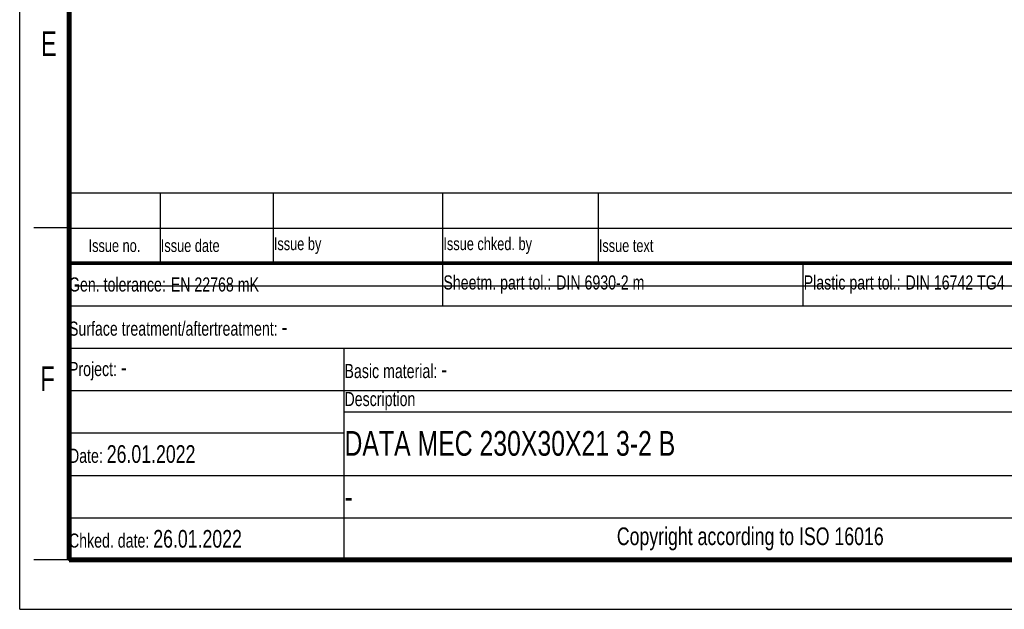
# Model space of a CAD drawing. Header units: millimetres. Extents: x 0 to 210, y 0 to 297.
# Tile 1 of 12: x 0 to 139, y 0 to 83. Entities that reach past the tile are written whole.
import ezdxf

# ---------------------------------------------------------------- set-up
doc = ezdxf.new("R2010")
doc.units = ezdxf.units.MM
doc.header["$LTSCALE"] = 19.36
doc.layers.get('0').update_dxf_attribs({"linetype": 'CONTINUOUS'})
doc.styles.add('TEXTSTYLE_2', font='txt', dxfattribs={"width": 0.75})
doc.styles.add('TEXTSTYLE_5', font='arial.ttf')

# ---------------------------------------------------------------- blocks, each defined once
blk = doc.blocks.new('*T9')
at = {"color": 0, "linetype": 'ByBlock', "lineweight": -2, "transparency": 16777216}
for p, q in [((0, 42), (196, 42)), ((0, 0), (0, 42)), ((53, 36), (53, 42)), ((104, 36), (104, 42)), ((154, 0), (154, 42)), ((196, 0), (196, 42)), ((0, 36), (196, 36)), ((175, 24), (175, 36)), ((175, 33), (196, 33)), ((0, 30), (175, 30)), ((39, 0), (39, 30)), ((0, 24), (196, 24)), ((185, 12), (185, 24)), ((39, 21), (196, 21)), ((0, 18), (39, 18)), ((0, 12), (196, 12)), ((0, 6), (154, 6)), ((0, 0), (196, 0))]:
    blk.add_line(p, q, dxfattribs=at)
at = {"color": 5, "linetype": 'Continuous', "transparency": 16777216}
for s, insert, char_height, width, attachment_point, style in [('Gen. tolerance:\\H2.5; \\H2.0;EN 22768 mK', (0.06, 39), 2, 52.88, 4, 'TEXTSTYLE_2'), ('Sheetm. part tol.:\\H2.5; \\H2.0;DIN 6930-2 m', (53.06, 39), 2, 50.88, 4, 'TEXTSTYLE_2'), ('Plastic part tol.:\\H2.5; \\H2.0;DIN 16742 TG4', (104.06, 39), 2, 49.88, 4, 'TEXTSTYLE_2'), ('Info.: \\H1.8;{\\W0.7;Powder Coating 60-170µm}', (154.06, 39), 2, 41.88, 4, 'TEXTSTYLE_2'), ('Projection', (185.5, 34.5), 2, 20.88, 5, 'TEXTSTYLE_2'), ('Surface treatment/aftertreatment: \\H2.5;-', (0.06, 33), 2, 153.88, 4, 'TEXTSTYLE_2'), ('Scale:  \\H3.0;1:1', (154.06, 33), 2, 20.88, 4, 'TEXTSTYLE_2'), ('Basic material: \\H2.5;-', (39.06, 27), 2, 114.88, 4, 'TEXTSTYLE_2'), ('Size: \\H3.0; A4', (154.06, 27), 2, 20.88, 4, 'TEXTSTYLE_2'), ('Project: \\H2.5;-', (0.06, 27), 2, 38.88, 4, 'TEXTSTYLE_2'), ('Description', (39.06, 22.5), 2, 114.88, 4, 'TEXTSTYLE_2'), ('Document', (154.06, 22.5), 2, 30.88, 4, 'TEXTSTYLE_2'), ('I', (190.5, 22.5), 2, 10.88, 5, 'TEXTSTYLE_2'), ('Date: \\H2.5;26.01.2022', (0.06, 15), 2, 38.88, 4, 'TEXTSTYLE_2'), ('TRIDONIC', (175, 6), 3.5, 41.88, 5, 'TEXTSTYLE_5'), ('Chked. date: \\H2.5;26.01.2022', (0.06, 3), 2, 38.88, 4, 'TEXTSTYLE_2'), ('Copyright according to ISO 16016', (96.5, 3), 2.5, 114.88, 5, 'TEXTSTYLE_2')]:
    blk.add_mtext(s, dxfattribs=dict(at, insert=insert, char_height=char_height, width=width, attachment_point=attachment_point, style=style))
at = {"color": 7, "linetype": 'Continuous', "transparency": 16777216, "char_height": 3.5, "style": 'TEXTSTYLE_2'}
for s, insert, width, attachment_point in [('DATA MEC 230X30X21 3-2 B', (39.06, 16.5), 114.88, 4), ('15014921', (169.5, 16.5), 30.88, 5), ('00', (190.5, 16.5), 10.88, 5), ('-', (39.06, 9), 114.88, 4)]:
    blk.add_mtext(s, dxfattribs=dict(at, insert=insert, width=width, attachment_point=attachment_point))
blk = doc.blocks.new('*T10')
at = {"color": 0, "linetype": 'ByBlock', "lineweight": -2, "transparency": 16777216}
for p, q in [((0, 10), (196, 10)), ((0, 0), (0, 10)), ((13, 0), (13, 10)), ((29, 0), (29, 10)), ((53, 0), (53, 10)), ((75, 0), (75, 10)), ((196, 0), (196, 10)), ((0, 5), (196, 5)), ((0, 0), (196, 0))]:
    blk.add_line(p, q, dxfattribs=at)
at = {"color": 5, "linetype": 'Continuous', "transparency": 16777216, "char_height": 1.8, "style": 'TEXTSTYLE_2'}
for s, insert, width, attachment_point in [('Issue no.', (6.5, 2.5), 12.88, 5), ('Issue date ', (13.06, 2.5), 15.88, 4), ('Issue by ', (29.06, 2.5), 23.88, 4), ('Issue chked. by', (53.06, 2.5), 21.88, 4), ('Issue text ', (75.06, 2.5), 120.88, 4)]:
    blk.add_mtext(s, dxfattribs=dict(at, insert=insert, width=width, attachment_point=attachment_point))

msp = doc.modelspace()

# ---------------------------------------------------------------- linework, layer by layer
at = {"color": 2, "linetype": 'Continuous'}
for p, q in [((0, 0), (0, 297)), ((7, 54), (2, 54)), ((7, 7), (2, 7)), ((0, 0), (210, 0))]:
    msp.add_line(p, q, dxfattribs=at)
at = {"color": 7, "linetype": 'Continuous'}
for p, q in [((7.7966, 45.7633), (160.2131, 45.7989)), ((0, 0), (210, 0))]:
    msp.add_line(p, q, dxfattribs=at)
for points, const_width in [([(7, 7), (7, 290)], 0.7), ([(7, 49), (203, 49)], 0.5), ([(7, 7), (203, 7)], 0.7)]:
    msp.add_lwpolyline(points, dxfattribs=dict(at, const_width=const_width))

# ---------------------------------------------------------------- block references
for name, p in [('*T10', (6.9136, 48.9602)), ('*T9', (6.9135, 6.9601))]:
    msp.add_blockref(name, p)

# ---------------------------------------------------------------- texts
at = {"color": 5, "linetype": 'Continuous', "style": 'TEXTSTYLE_2', "width": 0.714286}
for s, p in [('E', (3.0025, 78.3025)), ('F', (2.9222, 30.897))]:
    msp.add_text(s, height=3.5, dxfattribs=at).set_placement(p)

doc.saveas('drawing.dxf')
